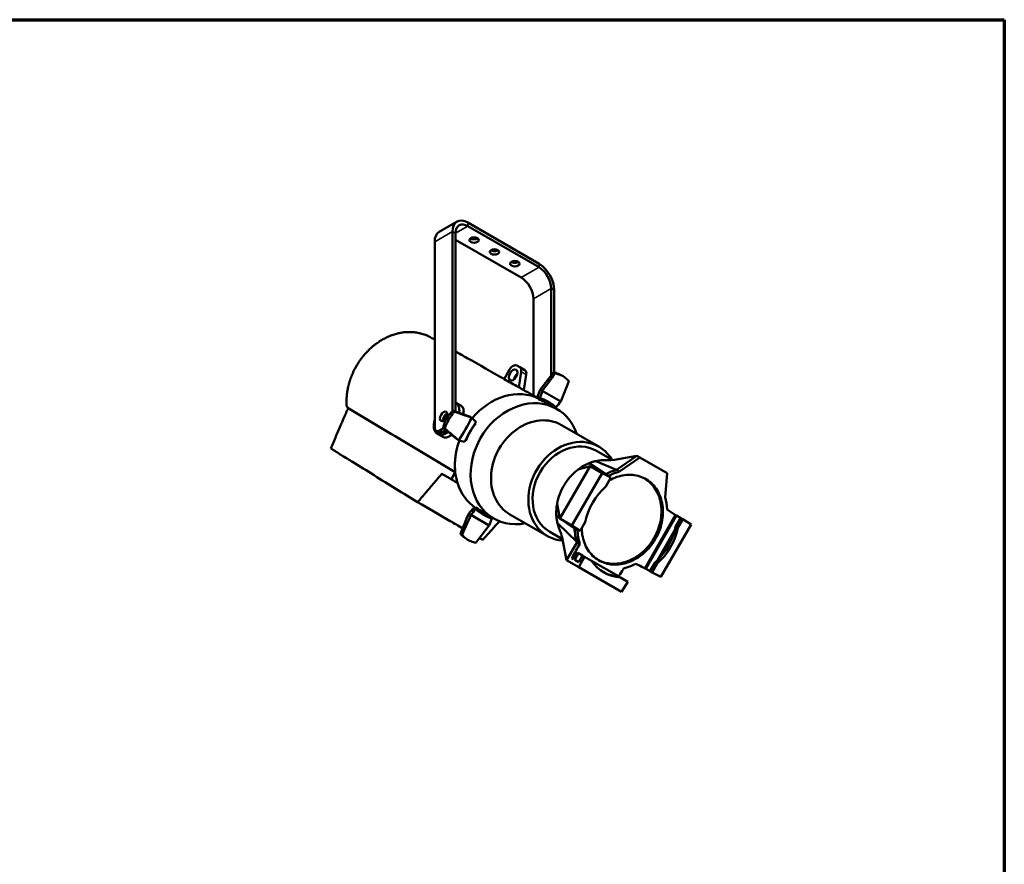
# Model space of a CAD drawing. Header units: millimetres. Extents: x 20 to 2980, y 20 to 2980.
# Tile 13 of 13: x 1615 to 2980, y 1810 to 2980. Entities that reach past the tile are written whole.
import ezdxf

# ---------------------------------------------------------------- set-up
doc = ezdxf.new("R2010")
doc.units = ezdxf.units.MM
for name, color, linetype, lineweight in [('Border (ISO)', 7, 'Continuous', 70), ('Visible (ISO)', 7, 'Continuous', 50), ('Visible Narrow (ISO)', 7, 'Continuous', 35)]:
    doc.layers.add(name, color=color, linetype=linetype, lineweight=lineweight)

# ---------------------------------------------------------------- blocks, each defined once
blk = doc.blocks.new('Borders Chauvet')
at = {"layer": 'Border (ISO)'}
for p, q in [((20, 2980), (2980, 2980)), ((2980, 2980), (2980, 20))]:
    blk.add_line(p, q, dxfattribs=at)

msp = doc.modelspace()

# ---------------------------------------------------------------- linework, layer by layer
at = {"layer": 'Visible (ISO)'}
for p, q in [((2196.6, 2686.1), (2221.4, 2700.4)), ((2335, 2641.9), (2236.4, 2698.9)), ((2236.4, 2694), (2335, 2637)), ((2215.2, 2686.6), (2215.2, 2438)), ((2219.4, 2437.2), (2219.4, 2684.2)), ((2219.4, 2675.2), (2310.3, 2622.7)), ((2190.4, 2672.3), (2190.4, 2415.1)), ((2352, 2607.6), (2352, 2487.3)), ((2327.2, 2593.3), (2327.2, 2459.3)), ((2356.2, 2491.2), (2356.2, 2605.2)), ((2304.2, 2501.1), (2308.4, 2498.6)), ((2308.4, 2498.6), (2315.4, 2494.6)), ((2294.2, 2495.3), (2286.6, 2482.2)), ((2310.3, 2492.4), (2306.9, 2470.7)), ((2317.4, 2488.3), (2314, 2466.8)), ((2364.5, 2488.1), (2367.5, 2486.6)), ((2339.6, 2465.7), (2336.7, 2467.4)), ((2339.6, 2465.7), (2365.1, 2451)), ((2068.9, 2443.8), (2069.8, 2443.3)), ((2069.8, 2443.3), (2070.2, 2443.1)), ((2226.6, 2445.4), (2219.4, 2449.5)), ((2334.4, 2454), (2335.8, 2456.3)), ((2334.8, 2453.8), (2334.4, 2454)), ((2334.8, 2453.8), (2336.2, 2456.1)), ((2345.3, 2449), (2359.7, 2440.7)), ((2352, 2444.4), (2352, 2444.4)), ((2355.1, 2443.1), (2355.1, 2443.1)), ((2356.1, 2445), (2355.2, 2443.3)), ((2356.2, 2442.7), (2356.2, 2444.6)), ((2238.8, 2430.3), (2241.7, 2428.5)), ((2356.2, 2442.6), (2356.2, 2442.6)), ((2246.7, 2421.1), (2247.5, 2420.6)), ((2352, 2423.9), (2352, 2423.9)), ((2356.2, 2422.8), (2356.2, 2422.8)), ((2366.1, 2418.5), (2418, 2388.6)), ((2196.7, 2408.1), (2192.5, 2410.6)), ((2201.6, 2402.1), (2194.4, 2406.2)), ((2197.5, 2411.1), (2203.1, 2414.3)), ((2206.5, 2411.4), (2201.7, 2408.6)), ((2223.7, 2397.3), (2220.8, 2399.2)), ((2233.5, 2396.4), (2232.7, 2396.9)), ((2436.5, 2370.1), (2414.6, 2382.7)), ((2442.5, 2356.3), (2470.8, 2376)), ((2470.8, 2376), (2444.6, 2371.2)), ((2474.8, 2373.7), (2470.8, 2376)), ((2364, 2288.8), (2405.9, 2361.4)), ((2405.9, 2361.4), (2389.3, 2357.1)), ((2427.8, 2350.5), (2404.5, 2365.7)), ((2405.9, 2361.4), (2426.2, 2351.3)), ((2422.6, 2351.7), (2405.9, 2361.4)), ((2442.5, 2356.3), (2413.7, 2368.6)), ((2446.5, 2354), (2474.8, 2373.7)), ((2474.8, 2373.7), (2512.8, 2351.7)), ((2200.9, 2350.5), (2200.3, 2350.9)), ((2219, 2353.1), (2213.5, 2343.3)), ((2218.6, 2358.5), (2218.6, 2358.5)), ((2422.6, 2351.7), (2380.7, 2279.2)), ((2417.6, 2355.1), (2415, 2356.5)), ((2424.6, 2351.6), (2417.6, 2355.1)), ((2419.3, 2354.1), (2426.1, 2350.7)), ((2424.8, 2350.9), (2419.3, 2354.1)), ((2422.6, 2351.7), (2434.7, 2345.7)), ((2426.1, 2350.7), (2424.6, 2351.6)), ((2431.9, 2347.4), (2424.8, 2350.9)), ((2426.1, 2350.7), (2425.9, 2350.3)), ((2431.9, 2348.2), (2427.8, 2350.5)), ((2446.5, 2354), (2442.5, 2356.3)), ((2512.8, 2351.7), (2509.9, 2318.3)), ((2427.5, 2333.3), (2434.7, 2345.7)), ((2434.7, 2345.7), (2431.9, 2347.4)), ((2243.8, 2325.7), (2243.8, 2325.7)), ((2243.8, 2325.7), (2243.8, 2325.7)), ((2243.8, 2325.7), (2243.8, 2325.7)), ((2243.8, 2325.7), (2243.8, 2325.7)), ((2364, 2288.8), (2360, 2309.1)), ((2237.5, 2295.8), (2240.6, 2294)), ((2266, 2279.3), (2240.6, 2294)), ((2246.7, 2302.1), (2248.1, 2304.4)), ((2247.1, 2301.8), (2248.5, 2304.2)), ((2248.1, 2304.4), (2248.5, 2304.2)), ((2257.8, 2297.5), (2272, 2289.3)), ((2285.1, 2301.9), (2285.1, 2301.9)), ((2285.1, 2301.9), (2285.1, 2301.9)), ((2285.1, 2301.9), (2285.1, 2301.9)), ((2285.1, 2301.9), (2285.1, 2301.9)), ((2294.6, 2294.7), (2346.5, 2264.8)), ((2363.8, 2289.9), (2359, 2293.3)), ((2481.6, 2219.9), (2524.3, 2294)), ((2525.8, 2293.1), (2483.1, 2219.1)), ((2512.5, 2301.6), (2524.2, 2293.8)), ((2524.3, 2294), (2525.8, 2293.1)), ((2525.8, 2293.1), (2531.4, 2289.5)), ((2267.7, 2291.8), (2266.7, 2290.1)), ((2387.7, 2256.3), (2360.6, 2282.6)), ((2384.4, 2275.3), (2364, 2288.8)), ((2380.7, 2279.2), (2364, 2288.8)), ((2388.4, 2272.9), (2372.8, 2283.3)), ((2372.8, 2283.3), (2375.3, 2281.9)), ((2375.3, 2281.9), (2381.9, 2277.5)), ((2383.4, 2276.6), (2377, 2280.9)), ((2377, 2280.9), (2382.5, 2277.7)), ((2392, 2271.7), (2399.1, 2284.1)), ((2503.8, 2208.1), (2545.7, 2280.7)), ((2531.6, 2289.8), (2524.4, 2277.4)), ((2534.4, 2288.2), (2527.2, 2275.7)), ((2531.6, 2289.8), (2534.4, 2288.2)), ((2545.7, 2280.7), (2534.4, 2288.2)), ((2367.4, 2260.5), (2349.9, 2270.6)), ((2380.7, 2279.2), (2392, 2271.7)), ((2381.9, 2277.5), (2383.4, 2276.6)), ((2382.5, 2277.7), (2389.1, 2273.3)), ((2383.6, 2277), (2383.4, 2276.6)), ((2388.4, 2272.9), (2384.4, 2275.3)), ((2389.1, 2273.3), (2392, 2271.7)), ((2523.4, 2273.1), (2499.2, 2231.2)), ((2527.2, 2275.7), (2524.4, 2277.4)), ((2233.6, 2261.3), (2236.4, 2259.5)), ((2252.6, 2261.9), (2257, 2259.4)), ((2373.3, 2231.4), (2366.9, 2262.8)), ((2373.3, 2231.4), (2387.3, 2255.5)), ((2391.8, 2254), (2387.7, 2256.3)), ((2388.2, 2241.8), (2382.9, 2232.8)), ((2384.6, 2231.8), (2389.7, 2240.9)), ((2389.7, 2240.9), (2388.2, 2241.8)), ((2389.7, 2240.9), (2395.5, 2237.6)), ((2390.1, 2221.7), (2373.3, 2231.4)), ((2382.9, 2232.8), (2380.4, 2234.2)), ((2390.1, 2228.6), (2384.6, 2231.8)), ((2395.5, 2237.6), (2390.1, 2228.6)), ((2398.3, 2236), (2390.1, 2221.7)), ((2398.3, 2236), (2395.5, 2237.6)), ((2407.9, 2230.5), (2398.3, 2236)), ((2407.9, 2230.5), (2445.2, 2208.9)), ((2496, 2228.2), (2488.8, 2215.8)), ((2498.8, 2226.6), (2491.7, 2214.1)), ((2496, 2228.2), (2498.8, 2226.6)), ((2390.1, 2221.7), (2449.3, 2187.5)), ((2483.1, 2219.1), (2481.6, 2219.9)), ((2489, 2216.1), (2483.1, 2219.1)), ((2491.7, 2214.1), (2488.8, 2215.8)), ((2503.8, 2208.1), (2491.7, 2214.1)), ((2448, 2207.3), (2445.2, 2208.9)), ((2458.2, 2201.4), (2448, 2207.3)), ((2458.2, 2201.4), (2449.3, 2187.5))]:
    msp.add_line(p, q, dxfattribs=at)
for centre, major_axis, ratio, start_param, end_param in [((2236.4, 2674.4), (-15, 26), 0.57735, 5.497787, 7.068583), ((2236.4, 2674.4), (-12, 20.8), 0.57735, 5.497787, 7.068583), ((2211.6, 2660.1), (-15, 26), 0.57735, 0, 0.785398), ((2245, 2679.6), (-6.5, 0), 0.57735, 0.711161, 2.430431), ((2273.3, 2663.2), (-6.5, 0), 0.57735, 0.711161, 2.430431), ((2301.6, 2646.9), (-6.5, 0), 0.57735, 0.711161, 2.430431), ((2335, 2617.4), (-15, 26), 0.57735, 3.926991, 5.497787), ((2335, 2617.4), (12, -20.8), 0.57735, 0.785398, 2.356194), ((2310.3, 2603.1), (12, -20.8), 0.57735, 0.785398, 2.356194), ((2299.2, 2492.4), (5, 8.66), 0.57735, 0, 1.570796), ((2303.4, 2490), (5, 8.66), 0.57735, 5.302329, 6.283185), ((2306.3, 2483.7), (-4.25, -7.36), 0.57735, 4.124098, 5.30068), ((2310.4, 2485.9), (5, 8.66), 0.57735, 5.302329, 6.283185), ((2342.3, 2325.4), (-675.8, -893.2), 0.080844, 4.587004, 4.614168), ((2163.8, 2382.9), (-681.4, -900.5), 0.080844, 1.723775, 1.750906), ((2239.3, 2384.9), (-435.6, -1031.9), 0.080844, 1.669018, 1.696263), ((2316, 2364.9), (43.8, 75.8), 0.816497, 5.668826, 10.039138), ((2294.2, 2377.5), (43.8, 75.8), 0.816497, 0.048417, 1.367214), ((2429.1, 2459.1), (290.9, 778.1), 0.107817, 1.600363, 1.612514), ((2285.1, 2575.8), (292.8, 782.9), 0.107817, 4.599427, 4.611671), ((2324.7, 2181.3), (304.3, 813.7), 0.107817, 1.252133, 1.252134), ((2487.8, 2811.9), (-711.8, -940.7), 0.080844, 1.255763, 1.255764), ((2206.9, 2427.9), (12.5, 21.7), 0.57735, 5.369504, 6.287161), ((2301.5, 2373.3), (43.7, 75.8), 0.816497, 6.283185, 6.443876), ((2296.7, 2364.9), (50, 86.6), 0.816497, 6.142713, 6.247051), ((2301.5, 2373.3), (43.8, 75.8), 0.816497, 6.16624, 6.166357), ((2311.6, 2526.9), (528.4, 641), 0.107817, 4.670551, 4.682822), ((2123.3, 2297.6), (552.5, 670.3), 0.107817, 5.031051, 5.031052), ((2207, 2428), (3.62, 6.28), 0.57735, 0.625117, 2.516476), ((2206.9, 2427.9), (3.62, 6.28), 0.57735, 0.607724, 1.472054), ((2443.2, 2336.6), (881.6, -316.2), 0.021092, 1.81243, 1.839479), ((2256.7, 2444), (874.3, -313.6), 0.021092, 4.675578, 4.702823), ((2025.3, 2485.6), (920.8, -330.3), 0.021092, 1.344418, 1.34442), ((2330.4, 2356.6), (35.8, 61.9), 0.816497, 0, 3.141593), ((2206.9, 2427.9), (-12.5, -21.7), 0.57735, 5.137257, 7.201158), ((2152, 2459.6), (-81.2, -140.7), 0.57735, 1.459472, 1.681462), ((2301.5, 2373.3), (-43.8, -75.8), 0.816497, 4.551698, 4.87308), ((2139, 2500.2), (-502.2, 477.9), 0.027765, 4.520563, 4.532834), ((2316.2, 2330.2), (-525.1, 499.8), 0.027765, 4.881063, 4.881064), ((2197.5, 2419.2), (-5, -8.66), 0.57735, 5.497787, 7.068583), ((2201.7, 2416.8), (-5, -8.66), 0.57735, 0, 0.785398), ((2375.7, 2285.6), (705.6, -599.2), 0.015179, 4.476738, 4.503901), ((2244.9, 2360.8), (711.4, -604.1), 0.015179, 1.613508, 1.640639), ((2294.2, 2377.5), (43.8, 75.8), 0.816497, 1.77555, 1.965866), ((2089.2, 2462.6), (-671.6, 199.4), 0.035446, 1.782966, 1.79521), ((1908.4, 2647.4), (743.1, -631), 0.015179, 1.145497, 1.145498), ((2382.2, 2326.7), (-32.4, -56.1), 0.816497, 3.141593, 6.283185), ((2382.2, 2326.7), (-35.8, -61.9), 0.816497, 2.703556, 6.66358), ((2294.2, 2377.5), (43.8, 75.8), 0.816497, 1.968867, 2.113763), ((2294.2, 2377.5), (43.7, 75.8), 0.816497, 2.117099, 2.186852), ((2294.2, 2377.5), (43.8, 75.8), 0.816497, 2.187174, 2.239291), ((2294.2, 2377.5), (43.8, 75.8), 0.816497, 2.239431, 2.30617), ((2294.2, 2377.5), (43.8, 75.8), 0.816497, 2.30617, 2.498348), ((2446.4, 2289.6), (35.9, 62.1), 0.816497, 0.679479, 0.919587), ((2450.5, 2287.3), (35.9, 62.1), 0.816497, 0.679479, 0.919587), ((2294.2, 2377.5), (-43.8, -75.8), 0.816497, 5.639941, 6.234769), ((2463.2, 2279.9), (38, 65.8), 0.816497, 1.188021, 1.953572), ((2450.5, 2287.3), (-35.9, -62.1), 0.816497, 2.222006, 2.480882), ((2383.5, 2395.8), (442.1, 1038.7), 0.085045, 1.703328, 1.730377), ((2205.5, 2453), (438.5, 1030.2), 0.085045, 4.566475, 4.593721), ((2276.9, 2194.4), (-528.8, -646.6), 0.113532, 4.636125, 4.64825), ((2172.6, 1901.5), (461.8, 1085), 0.085045, 1.235316, 1.235317), ((2133, 2311.1), (-525.6, -642.6), 0.113532, 1.636943, 1.649214), ((2320.3, 2541), (-549.6, -672), 0.113532, 1.288712, 1.288714), ((2301.5, 2373.3), (-43.7, -75.8), 0.816497, 6.122495, 6.283185), ((2306.3, 2381.6), (-50, -86.6), 0.816497, 0.036134, 0.140473), ((2279.6, 2455.8), (678.5, 902.2), 0.085045, 4.552726, 4.579857), ((2158.6, 2262.7), (-295.6, -781.3), 0.113532, 1.634935, 1.647179), ((1957, 2026), (708.7, 942.4), 0.085045, 5.047868, 5.047869), ((2446.4, 2289.6), (35.9, 62.1), 0.816497, 2.222008, 2.517642), ((2450.5, 2287.3), (35.9, 62.1), 0.816495, 2.222005, 2.517639), ((2461.2, 2281.1), (-38, -65.8), 0.8029, 1.188021, 1.953572), ((2463.2, 2279.9), (-38, -65.8), 0.816497, 1.188021, 1.953572), ((2463.2, 2279.9), (-38, -65.8), 0.816497, 5.90041, 6.665961), ((2450.5, 2287.3), (-35.9, -62.1), 0.816495, 0.651212, 0.919589), ((2461.3, 2281), (-41, -64.1), 0.815938, 0.063824, 0.419715)]:
    msp.add_ellipse(centre, major_axis=major_axis, ratio=ratio, start_param=start_param, end_param=end_param, dxfattribs=at)
for centre, major_axis in [((2245, 2674.7), (6.5, 0)), ((2273.3, 2658.3), (6.5, 0)), ((2301.6, 2642), (6.5, 0)), ((2299.2, 2487.8), (4.25, 7.36)), ((2202.8, 2430.4), (3.62, 6.28))]:
    msp.add_ellipse(centre, major_axis=major_axis, ratio=0.57735, dxfattribs=at)
for points, knots in [([(2185.1, 2539.7), (2184.9, 2539.8), (2184.6, 2540), (2184.4, 2540.1), (2183.7, 2540.5), (2183, 2540.8), (2182.4, 2541.2), (2182.3, 2541.2), (2182.1, 2541.3), (2182, 2541.3), (2181.3, 2541.7), (2180.6, 2542), (2180, 2542.3), (2179.3, 2542.6), (2178.6, 2542.9), (2177.9, 2543.2), (2177.8, 2543.2), (2177.6, 2543.2), (2177.5, 2543.3), (2176.4, 2543.7), (2175.3, 2544.1), (2174.2, 2544.5), (2173.1, 2544.8), (2172, 2545.1), (2170.9, 2545.4), (2170.2, 2545.6), (2169.5, 2545.8), (2168.8, 2545.9), (2168.8, 2545.9), (2168.8, 2545.9), (2168.8, 2545.9), (2167.6, 2546.2), (2166.4, 2546.4), (2165.2, 2546.6), (2163.4, 2546.9), (2161.5, 2547.1), (2159.7, 2547.2), (2159.6, 2547.2), (2159.5, 2547.2), (2159.4, 2547.2), (2159.3, 2547.2), (2159.3, 2547.2), (2159.3, 2547.2), (2158.8, 2547.2), (2158.3, 2547.3), (2157.9, 2547.3), (2156.7, 2547.3), (2155.6, 2547.3), (2154.4, 2547.3), (2153.3, 2547.3), (2152.1, 2547.2), (2151, 2547.2), (2150.3, 2547.1), (2149.7, 2547.1), (2149, 2547), (2149, 2547), (2149, 2547), (2149, 2547), (2148.6, 2546.9), (2148.2, 2546.9), (2147.8, 2546.9), (2146.4, 2546.7), (2144.9, 2546.5), (2143.4, 2546.2), (2142.8, 2546.1), (2142.1, 2546), (2141.5, 2545.8), (2141.1, 2545.8), (2140.8, 2545.7), (2140.4, 2545.6), (2140.3, 2545.6), (2140.3, 2545.6), (2140.3, 2545.6), (2139.4, 2545.4), (2138.5, 2545.2), (2137.6, 2544.9), (2137.6, 2544.9), (2137.6, 2544.9), (2137.5, 2544.9), (2136.5, 2544.6), (2135.4, 2544.3), (2134.4, 2544), (2133.3, 2543.7), (2132.3, 2543.3), (2131.3, 2543), (2131.1, 2542.9), (2130.9, 2542.8), (2130.8, 2542.8), (2130.1, 2542.5), (2129.4, 2542.3), (2128.8, 2542), (2128.5, 2541.9), (2128.3, 2541.8), (2128, 2541.7), (2127.8, 2541.6), (2127.5, 2541.5), (2127.2, 2541.4), (2126.9, 2541.2), (2126.6, 2541.1), (2126.3, 2541), (2126.1, 2540.9), (2125.8, 2540.7), (2125.5, 2540.6), (2125.2, 2540.5), (2125, 2540.4), (2124.8, 2540.3), (2124.7, 2540.3), (2124.7, 2540.2), (2124.6, 2540.2), (2124.3, 2540.1), (2124, 2539.9), (2123.7, 2539.8), (2123.4, 2539.6), (2123.1, 2539.5), (2122.9, 2539.4), (2122.3, 2539.1), (2121.8, 2538.8), (2121.2, 2538.5), (2121.2, 2538.5), (2121.1, 2538.5), (2121.1, 2538.5), (2120.8, 2538.3), (2120.5, 2538.2), (2120.2, 2538), (2119.8, 2537.8), (2119.4, 2537.6), (2119, 2537.4), (2118.9, 2537.3), (2118.9, 2537.3), (2118.8, 2537.3), (2118.4, 2537), (2117.9, 2536.7), (2117.5, 2536.5), (2117.4, 2536.5), (2117.4, 2536.4), (2117.3, 2536.4), (2117.1, 2536.3), (2117, 2536.2), (2116.8, 2536.1), (2116.1, 2535.7), (2115.5, 2535.3), (2114.8, 2534.9), (2114.3, 2534.6), (2113.9, 2534.3), (2113.4, 2534), (2113.4, 2534), (2113.4, 2533.9), (2113.4, 2533.9), (2112.4, 2533.3), (2111.5, 2532.7), (2110.7, 2532.1), (2110.6, 2532.1), (2110.6, 2532), (2110.5, 2532), (2110.4, 2531.9), (2110.2, 2531.8), (2110.1, 2531.7), (2109.8, 2531.5), (2109.5, 2531.3), (2109.2, 2531.1), (2109.2, 2531), (2109.1, 2531), (2109.1, 2531), (2108.8, 2530.8), (2108.6, 2530.6), (2108.3, 2530.4), (2107.9, 2530), (2107.4, 2529.7), (2106.9, 2529.3), (2106.8, 2529.2), (2106.7, 2529.1), (2106.6, 2529.1), (2105.4, 2528.1), (2104.2, 2527.1), (2103, 2526), (2102.9, 2526), (2102.8, 2525.9), (2102.8, 2525.8), (2102.1, 2525.2), (2101.4, 2524.6), (2100.7, 2524), (2100.2, 2523.5), (2099.7, 2523.1), (2099.2, 2522.6), (2098.3, 2521.6), (2097.3, 2520.6), (2096.3, 2519.6), (2095.1, 2518.3), (2093.8, 2516.9), (2092.7, 2515.5), (2091.9, 2514.6), (2091.1, 2513.7), (2090.4, 2512.8), (2090.3, 2512.7), (2090.2, 2512.5), (2090.1, 2512.4), (2090, 2512.2), (2089.8, 2512), (2089.6, 2511.8), (2089.3, 2511.3), (2088.9, 2510.9), (2088.6, 2510.4), (2088.2, 2510), (2087.9, 2509.5), (2087.6, 2509.1), (2087.3, 2508.6), (2086.9, 2508.2), (2086.6, 2507.7), (2086.3, 2507.3), (2086, 2506.8), (2085.7, 2506.4), (2085.4, 2505.9), (2085.1, 2505.5), (2084.9, 2505.1), (2084.8, 2505), (2084.8, 2505), (2084.7, 2504.9), (2084.4, 2504.4), (2084.1, 2503.9), (2083.8, 2503.4), (2083.4, 2502.8), (2083.1, 2502.3), (2082.8, 2501.7), (2082.7, 2501.6), (2082.6, 2501.5), (2082.5, 2501.3), (2082.2, 2500.8), (2081.9, 2500.2), (2081.5, 2499.6), (2081.2, 2499.1), (2080.9, 2498.5), (2080.6, 2497.9), (2080.5, 2497.8), (2080.5, 2497.8), (2080.4, 2497.7), (2080.4, 2497.6), (2080.3, 2497.5), (2080.3, 2497.4), (2080, 2496.8), (2079.7, 2496.2), (2079.4, 2495.7), (2079.1, 2495.1), (2078.8, 2494.5), (2078.5, 2493.9), (2078.2, 2493.3), (2077.9, 2492.7), (2077.6, 2492.1), (2077.4, 2491.6), (2077.1, 2491), (2076.9, 2490.4), (2076.9, 2490.4), (2076.8, 2490.4), (2076.8, 2490.3), (2076.7, 2490.2), (2076.7, 2490), (2076.6, 2489.8), (2076.5, 2489.7), (2076.4, 2489.5), (2076.4, 2489.3), (2076.2, 2488.8), (2075.9, 2488.3), (2075.7, 2487.8), (2075.5, 2487.3), (2075.3, 2486.8), (2075.1, 2486.3), (2075, 2485.9), (2074.8, 2485.5), (2074.7, 2485.1), (2074.6, 2484.9), (2074.5, 2484.6), (2074.4, 2484.4), (2074.2, 2483.9), (2074.1, 2483.5), (2073.9, 2483.1), (2073.8, 2482.7), (2073.6, 2482.3), (2073.5, 2481.8), (2073.4, 2481.8), (2073.4, 2481.7), (2073.4, 2481.6), (2073.3, 2481.3), (2073.2, 2481.1), (2073.1, 2480.9), (2073.1, 2480.7), (2073.1, 2480.6), (2073, 2480.5), (2072.8, 2479.9), (2072.7, 2479.4), (2072.5, 2478.8), (2072.4, 2478.7), (2072.4, 2478.6), (2072.4, 2478.5), (2072.3, 2478.1), (2072.2, 2477.8), (2072.1, 2477.5), (2072, 2477.2), (2071.9, 2477), (2071.9, 2476.7), (2071.8, 2476.6), (2071.8, 2476.5), (2071.8, 2476.5), (2071.7, 2476.3), (2071.7, 2476.1), (2071.6, 2475.9), (2071.5, 2475.6), (2071.4, 2475.2), (2071.4, 2474.9), (2071.3, 2474.6), (2071.2, 2474.4), (2071.2, 2474.2), (2071.1, 2473.8), (2071, 2473.5), (2070.9, 2473.1), (2070.9, 2473), (2070.9, 2472.9), (2070.8, 2472.8), (2070.8, 2472.5), (2070.7, 2472.2), (2070.6, 2472), (2070.5, 2471.3), (2070.3, 2470.6), (2070.2, 2469.9), (2070.2, 2469.8), (2070.1, 2469.7), (2070.1, 2469.6), (2070, 2469.1), (2069.9, 2468.5), (2069.8, 2467.9), (2069.7, 2467.7), (2069.7, 2467.5), (2069.7, 2467.3), (2069.6, 2466.8), (2069.5, 2466.3), (2069.4, 2465.8), (2069.4, 2465.6), (2069.4, 2465.5), (2069.3, 2465.3), (2069.2, 2464.7), (2069.2, 2464.2), (2069.1, 2463.6), (2069, 2463.4), (2069, 2463.1), (2069, 2462.8), (2069, 2462.8), (2068.9, 2462.7), (2068.9, 2462.6), (2068.9, 2462), (2068.8, 2461.5), (2068.7, 2460.9), (2068.7, 2460.8), (2068.7, 2460.8), (2068.7, 2460.7), (2068.7, 2460.7), (2068.7, 2460.7), (2068.7, 2460.6), (2068.7, 2460.2), (2068.6, 2459.8), (2068.6, 2459.4), (2068.6, 2459.2), (2068.5, 2459), (2068.5, 2458.8), (2068.5, 2458.5), (2068.5, 2458.2), (2068.4, 2457.9), (2068.4, 2457.6), (2068.4, 2457.4), (2068.4, 2457.2), (2068.4, 2456.9), (2068.4, 2456.7), (2068.3, 2456.4), (2068.3, 2456.4), (2068.3, 2456.4), (2068.3, 2456.4), (2068.3, 2456.2), (2068.3, 2456.1), (2068.3, 2455.9), (2068.3, 2455.8), (2068.3, 2455.7), (2068.3, 2455.5), (2068.3, 2455.3), (2068.3, 2455.1), (2068.3, 2454.9), (2068.2, 2454.7), (2068.2, 2454.5), (2068.2, 2454.3), (2068.2, 2454.2), (2068.2, 2454.2), (2068.2, 2454.2), (2068.2, 2454.1), (2068.2, 2454), (2068.2, 2453.9), (2068.2, 2453.9), (2068.2, 2453.9), (2068.2, 2453.9), (2068.2, 2453.8), (2068.2, 2453.8), (2068.2, 2453.7), (2068.2, 2453.7), (2068.2, 2453.7), (2068.2, 2453.7), (2068.2, 2453.6), (2068.2, 2453.5), (2068.2, 2453.5), (2068.2, 2453.5), (2068.2, 2453.4), (2068.2, 2453.4), (2068.2, 2453.4), (2068.2, 2453.3), (2068.2, 2453.3), (2068.2, 2453.2), (2068.2, 2453), (2068.2, 2452.9), (2068.2, 2452.9), (2068.2, 2452.8), (2068.2, 2452.7), (2068.2, 2452.7), (2068.2, 2452.6), (2068.2, 2452.6), (2068.2, 2452.5), (2068.2, 2452.4), (2068.2, 2452.3), (2068.2, 2452.2), (2068.2, 2452), (2068.2, 2451.9), (2068.2, 2451.8), (2068.2, 2451.7), (2068.2, 2451.5), (2068.2, 2451.5), (2068.1, 2451.4), (2068.1, 2451.3), (2068.1, 2451.3), (2068.1, 2451.2), (2068.1, 2451.1), (2068.1, 2451), (2068.1, 2450.9), (2068.1, 2450.9), (2068.1, 2450.8), (2068.1, 2450.7), (2068.1, 2450.7), (2068.1, 2450.5), (2068.1, 2450.4), (2068.1, 2450.3), (2068.1, 2450.1), (2068.1, 2450), (2068.1, 2449.8), (2068.2, 2449.7), (2068.2, 2449.5), (2068.2, 2449.4), (2068.2, 2449.3), (2068.2, 2449.3), (2068.2, 2449.3), (2068.2, 2449.2), (2068.2, 2449.1), (2068.2, 2449), (2068.2, 2448.9), (2068.2, 2448.9), (2068.2, 2448.8), (2068.2, 2448.7), (2068.2, 2448.6), (2068.2, 2448.5), (2068.2, 2448.4), (2068.2, 2448.3), (2068.2, 2448.2), (2068.2, 2448.1), (2068.2, 2448), (2068.2, 2447.9), (2068.2, 2447.8), (2068.2, 2447.7), (2068.2, 2447.6), (2068.2, 2447.5), (2068.2, 2447.5), (2068.2, 2447.5), (2068.2, 2447.4), (2068.2, 2447.4), (2068.2, 2447.3), (2068.2, 2447.2), (2068.2, 2447.1), (2068.2, 2446.9), (2068.2, 2446.9), (2068.2, 2446.9), (2068.2, 2446.8), (2068.2, 2446.8), (2068.2, 2446.7), (2068.2, 2446.7), (2068.3, 2446.6), (2068.3, 2446.6), (2068.3, 2446.5), (2068.3, 2446.4), (2068.3, 2446.3), (2068.3, 2446.3), (2068.3, 2446.2), (2068.3, 2446.2), (2068.3, 2446.2), (2068.3, 2446.1), (2068.3, 2446.1), (2068.3, 2446.1), (2068.3, 2446.1), (2068.3, 2446), (2068.3, 2445.9), (2068.3, 2445.8), (2068.3, 2445.7), (2068.3, 2445.6), (2068.3, 2445.5), (2068.3, 2445.4), (2068.3, 2445.3), (2068.3, 2445.2), (2068.4, 2445.1), (2068.4, 2445), (2068.4, 2444.9), (2068.4, 2444.9), (2068.4, 2444.8), (2068.4, 2444.8), (2068.4, 2444.7), (2068.4, 2444.7), (2068.4, 2444.6), (2068.4, 2444.5), (2068.4, 2444.4), (2068.4, 2444.4), (2068.4, 2444.3), (2068.4, 2444.2), (2068.4, 2444.2), (2068.4, 2444.2), (2068.4, 2444.2)], [-11.522237, -11.522237, -11.522237, -11.522237, -11.461829, -11.461829, -11.461829, -11.300773, -11.300773, -11.300773, -11.270911, -11.270911, -11.270911, -11.109082, -11.109082, -11.109082, -10.94699, -10.94699, -10.94699, -10.919015, -10.919015, -10.919015, -10.668339, -10.668339, -10.668339, -10.418929, -10.418929, -10.418929, -10.271823, -10.271823, -10.271823, -10.268496, -10.268496, -10.268496, -10.01067, -10.01067, -10.01067, -9.623418, -9.623418, -9.623418, -9.601647, -9.601647, -9.601647, -9.596649, -9.596649, -9.596649, -9.496385, -9.496385, -9.496385, -9.260952, -9.260952, -9.260952, -9.025831, -9.025831, -9.025831, -8.892441, -8.892441, -8.892441, -8.886302, -8.886302, -8.886302, -8.810314, -8.810314, -8.810314, -8.50938, -8.50938, -8.50938, -8.382374, -8.382374, -8.382374, -8.30367, -8.30367, -8.30367, -8.296162, -8.296162, -8.296162, -8.119397, -8.119397, -8.119397, -8.111726, -8.111726, -8.111726, -7.895072, -7.895072, -7.895072, -7.687122, -7.687122, -7.687122, -7.649538, -7.649538, -7.649538, -7.512675, -7.512675, -7.512675, -7.46162, -7.46162, -7.46162, -7.404129, -7.404129, -7.404129, -7.344868, -7.344868, -7.344868, -7.285378, -7.285378, -7.285378, -7.235104, -7.235104, -7.235104, -7.225099, -7.225099, -7.225099, -7.159188, -7.159188, -7.159188, -7.101993, -7.101993, -7.101993, -6.985287, -6.985287, -6.985287, -6.9751, -6.9751, -6.9751, -6.914209, -6.914209, -6.914209, -6.828085, -6.828085, -6.828085, -6.815245, -6.815245, -6.815245, -6.71824, -6.71824, -6.71824, -6.708061, -6.708061, -6.708061, -6.669308, -6.669308, -6.669308, -6.524379, -6.524379, -6.524379, -6.424318, -6.424318, -6.424318, -6.41907, -6.41907, -6.41907, -6.218794, -6.218794, -6.218794, -6.206654, -6.206654, -6.206654, -6.178829, -6.178829, -6.178829, -6.110302, -6.110302, -6.110302, -6.100506, -6.100506, -6.100506, -6.04424, -6.04424, -6.04424, -5.933439, -5.933439, -5.933439, -5.912277, -5.912277, -5.912277, -5.625864, -5.625864, -5.625864, -5.607615, -5.607615, -5.607615, -5.443186, -5.443186, -5.443186, -5.320125, -5.320125, -5.320125, -5.072045, -5.072045, -5.072045, -4.745807, -4.745807, -4.745807, -4.535303, -4.535303, -4.535303, -4.509822, -4.509822, -4.509822, -4.459176, -4.459176, -4.459176, -4.359772, -4.359772, -4.359772, -4.26156, -4.26156, -4.26156, -4.164106, -4.164106, -4.164106, -4.067902, -4.067902, -4.067902, -3.979973, -3.979973, -3.979973, -3.966095, -3.966095, -3.966095, -3.857791, -3.857791, -3.857791, -3.745946, -3.745946, -3.745946, -3.717834, -3.717834, -3.717834, -3.602932, -3.602932, -3.602932, -3.48803, -3.48803, -3.48803, -3.470511, -3.470511, -3.470511, -3.453915, -3.453915, -3.453915, -3.337468, -3.337468, -3.337468, -3.221021, -3.221021, -3.221021, -3.105494, -3.105494, -3.105494, -2.997262, -2.997262, -2.997262, -2.989967, -2.989967, -2.989967, -2.957688, -2.957688, -2.957688, -2.925483, -2.925483, -2.925483, -2.825735, -2.825735, -2.825735, -2.729354, -2.729354, -2.729354, -2.658547, -2.658547, -2.658547, -2.609124, -2.609124, -2.609124, -2.528809, -2.528809, -2.528809, -2.451284, -2.451284, -2.451284, -2.434602, -2.434602, -2.434602, -2.388833, -2.388833, -2.388833, -2.367849, -2.367849, -2.367849, -2.260999, -2.260999, -2.260999, -2.239983, -2.239983, -2.239983, -2.177315, -2.177315, -2.177315, -2.131511, -2.131511, -2.131511, -2.11546, -2.11546, -2.11546, -2.080882, -2.080882, -2.080882, -2.016075, -2.016075, -2.016075, -1.977138, -1.977138, -1.977138, -1.907326, -1.907326, -1.907326, -1.890604, -1.890604, -1.890604, -1.837425, -1.837425, -1.837425, -1.708018, -1.708018, -1.708018, -1.695581, -1.695581, -1.695581, -1.587493, -1.587493, -1.587493, -1.553479, -1.553479, -1.553479, -1.461918, -1.461918, -1.461918, -1.426115, -1.426115, -1.426115, -1.325257, -1.325257, -1.325257, -1.278357, -1.278357, -1.278357, -1.26301, -1.26301, -1.26301, -1.160839, -1.160839, -1.160839, -1.148423, -1.148423, -1.148423, -1.144298, -1.144298, -1.144298, -1.068984, -1.068984, -1.068984, -1.032038, -1.032038, -1.032038, -0.9743, -0.9743, -0.9743, -0.932564, -0.932564, -0.932564, -0.883909, -0.883909, -0.883909, -0.880976, -0.880976, -0.880976, -0.85383, -0.85383, -0.85383, -0.831133, -0.831133, -0.831133, -0.793425, -0.793425, -0.793425, -0.752933, -0.752933, -0.752933, -0.748087, -0.748087, -0.748087, -0.732314, -0.732314, -0.732314, -0.728933, -0.728933, -0.728933, -0.717916, -0.717916, -0.717916, -0.715345, -0.715345, -0.715345, -0.703991, -0.703991, -0.703991, -0.701106, -0.701106, -0.701106, -0.691393, -0.691393, -0.691393, -0.671548, -0.671548, -0.671548, -0.656353, -0.656353, -0.656353, -0.653066, -0.653066, -0.653066, -0.631631, -0.631631, -0.631631, -0.60974, -0.60974, -0.60974, -0.587117, -0.587117, -0.587117, -0.576497, -0.576497, -0.576497, -0.559198, -0.559198, -0.559198, -0.547876, -0.547876, -0.547876, -0.536465, -0.536465, -0.536465, -0.510641, -0.510641, -0.510641, -0.484151, -0.484151, -0.484151, -0.456813, -0.456813, -0.456813, -0.453103, -0.453103, -0.453103, -0.434975, -0.434975, -0.434975, -0.421695, -0.421695, -0.421695, -0.40461, -0.40461, -0.40461, -0.3855, -0.3855, -0.3855, -0.361008, -0.361008, -0.361008, -0.33699, -0.33699, -0.33699, -0.330242, -0.330242, -0.330242, -0.315853, -0.315853, -0.315853, -0.287844, -0.287844, -0.287844, -0.277547, -0.277547, -0.277547, -0.264032, -0.264032, -0.264032, -0.252073, -0.252073, -0.252073, -0.230569, -0.230569, -0.230569, -0.220943, -0.220943, -0.220943, -0.219614, -0.219614, -0.219614, -0.195375, -0.195375, -0.195375, -0.168652, -0.168652, -0.168652, -0.136036, -0.136036, -0.136036, -0.094945, -0.094945, -0.094945, -0.076546, -0.076546, -0.076546, -0.058304, -0.058304, -0.058304, -0.029344, -0.029344, -0.029344, -0.003216, -0.003216, -0.003216, -0.000418, -0.000418, -0.000418, -0.000418]), ([(2219.4, 2520.3), (2224.7, 2517.3), (2230, 2514.3), (2252.5, 2501.6), (2269.6, 2491.9), (2286.7, 2482.3)], [6.824929, 6.824929, 6.824929, 6.824929, 10, 10, 20.215623, 20.215623, 20.215623, 20.215623]), ([(2355.1, 2491.4), (2356.3, 2491.2), (2357.4, 2490.9), (2360.6, 2490), (2362.6, 2489.1), (2364.5, 2488.1)], [-8.533009, -8.533009, -8.533009, -8.533009, -8.116203, -8.116203, -7.331305, -7.331305, -7.331305, -7.331305]), ([(2376.6, 2479.1), (2375.9, 2480), (2375.1, 2480.8), (2372.4, 2483.4), (2370.4, 2484.9), (2366.2, 2487.3), (2363.8, 2488.4), (2360, 2489.5), (2358.8, 2489.8), (2357.5, 2490.1)], [5.899158, 5.899158, 5.899158, 5.899158, 6.314405, 6.314405, 7.218001, 7.218001, 8.121597, 8.121597, 8.545551, 8.545551, 8.545551, 8.545551]), ([(2306.9, 2470.7), (2303.5, 2472.6), (2300.2, 2474.5), (2293.4, 2478.3), (2290, 2480.3), (2286.6, 2482.2)], [-4.036782, -4.036782, -4.036782, -4.036782, -2.018402, -2.018402, -0.000013, -0.000013, -0.000013, -0.000013]), ([(2310, 2469.1), (2309.6, 2469.3), (2309.1, 2469.6), (2308.1, 2470.1), (2307.5, 2470.4), (2306.9, 2470.7)], [-0.4369371, -0.4369371, -0.4369371, -0.4369371, -0.2501608, -0.2501608, -0.0000176, -0.0000176, -0.0000176, -0.0000176]), ([(2068.4, 2444.2), (2068.7, 2444), (2069, 2443.8), (2069.6, 2443.5), (2069.9, 2443.3), (2070.2, 2443.2)], [0.0002421, 0.0002421, 0.0002421, 0.0002421, 0.1761636, 0.1761636, 0.351863, 0.351863, 0.351863, 0.351863]), ([(2068.9, 2443.8), (2068.8, 2443.9), (2068.7, 2444), (2068.6, 2444.1), (2068.5, 2444.1), (2068.4, 2444.2)], [0.000001, 0.000001, 0.000001, 0.000001, 0.1606199, 0.1606199, 0.3557534, 0.3557534, 0.3557534, 0.3557534]), ([(2070.4, 2441.7), (2070.3, 2441.9), (2070.3, 2442.2), (2070.2, 2442.7), (2070.2, 2442.9), (2070.2, 2443.2)], [0.0000043, 0.0000043, 0.0000043, 0.0000043, 0.0735269, 0.0735269, 0.1442359, 0.1442359, 0.1442359, 0.1442359]), ([(2230.2, 2433.4), (2230.4, 2434.5), (2230.5, 2435.6), (2230.7, 2438.6), (2230.4, 2440.4), (2229.2, 2443.1), (2228.5, 2444), (2227.2, 2445), (2226.9, 2445.2), (2226.6, 2445.4)], [21.598207, 21.598207, 21.598207, 21.598207, 22.03844, 22.03844, 22.892752, 22.892752, 23.572362, 23.572362, 23.75656, 23.75656, 23.75656, 23.75656]), ([(2335.9, 2456.2), (2340.4, 2454.6), (2344.6, 2452.7), (2352, 2448.4), (2355.5, 2445.9), (2358.6, 2443.2)], [-9.65861, -9.65861, -9.65861, -9.65861, -8.070361, -8.070361, -6.491862, -6.491862, -6.491862, -6.491862]), ([(2046.3, 2386.1), (2047.5, 2388.9), (2048.7, 2391.7), (2051.2, 2397.3), (2052.4, 2400.1), (2056, 2408.5), (2058.4, 2414.1), (2061.6, 2421.6), (2062.4, 2423.4), (2063.8, 2426.6), (2064.4, 2428), (2065.7, 2430.8), (2066, 2431.5), (2067.5, 2435.2), (2067.7, 2435.6), (2068.7, 2437.9), (2069, 2438.6), (2069.5, 2439.8), (2069.7, 2440.1), (2070.1, 2441), (2070.3, 2441.6), (2070.4, 2441.7)], [-0.5346296, -0.5346296, -0.5346296, -0.5346296, -0.4752144, -0.4752144, -0.4157547, -0.4157547, -0.2969095, -0.2969095, -0.2581118, -0.2581118, -0.2290104, -0.2290104, -0.1973534, -0.1973534, -0.1016959, -0.1016959, -0.0499328, -0.0499328, -0.0254751, -0.0254751, -0.000001, -0.000001, -0.000001, -0.000001]), ([(2070.4, 2441.7), (2073.5, 2439.9), (2076.5, 2438), (2082.7, 2434.3), (2085.8, 2432.5), (2095.1, 2426.9), (2101.3, 2423.2), (2119.9, 2412.2), (2132.3, 2404.8), (2157.1, 2390), (2169.5, 2382.7), (2194.2, 2367.9), (2206.6, 2360.5), (2219, 2353.1)], [-29.963028, -29.963028, -29.963028, -29.963028, -28.090339, -28.090339, -26.21765, -26.21765, -22.472271, -22.472271, -14.981512, -14.981512, -7.490756, -7.490756, -0.000523, -0.000523, -0.000523, -0.000523]), ([(2202.1, 2415.1), (2202.5, 2416.5), (2202.9, 2417.9), (2204.4, 2422.3), (2205.7, 2425.1), (2208.8, 2430.3), (2210.6, 2432.9), (2213.6, 2436.4), (2214.6, 2437.5), (2215.7, 2438.5)], [-8.533009, -8.533009, -8.533009, -8.533009, -8.116203, -8.116203, -7.213423, -7.213423, -6.310643, -6.310643, -5.885131, -5.885131, -5.885131, -5.885131]), ([(2217.9, 2437.1), (2217, 2436), (2216.1, 2434.9), (2213.3, 2431.3), (2211.6, 2428.7), (2208.6, 2423.5), (2207.2, 2420.7), (2205.4, 2416.4), (2204.9, 2415.1), (2204.4, 2413.7)], [5.899158, 5.899158, 5.899158, 5.899158, 6.314405, 6.314405, 7.218001, 7.218001, 8.121597, 8.121597, 8.545551, 8.545551, 8.545551, 8.545551]), ([(2231.8, 2395), (2234.1, 2399.9), (2236.6, 2404.6), (2241.9, 2413.8), (2244.8, 2418.3), (2247.7, 2422.7)], [-9.65861, -9.65861, -9.65861, -9.65861, -8.070361, -8.070361, -6.491862, -6.491862, -6.491862, -6.491862]), ([(2201.6, 2402.1), (2201.6, 2402.1), (2201.6, 2402.1), (2201.6, 2402.1), (2202.6, 2401.5), (2203.6, 2401.2), (2206.1, 2401), (2207.7, 2401.3), (2210.8, 2402.7), (2212.3, 2403.7), (2213.9, 2405.1)], [15.834268, 15.834268, 15.834268, 15.834268, 15.837974, 15.837974, 15.837974, 16.408533, 16.408533, 17.227745, 17.227745, 18.006592, 18.006592, 18.006592, 18.006592]), ([(2046.3, 2386.1), (2051.3, 2383), (2056.3, 2379.8), (2066.4, 2373.6), (2071.4, 2370.5), (2086.4, 2361.2), (2096.5, 2355), (2126.6, 2336.4), (2146.7, 2323.9), (2166.7, 2311.5)], [0.000001, 0.000001, 0.000001, 0.000001, 3.064133, 3.064133, 6.128194, 6.128194, 12.256323, 12.256323, 24.512648, 24.512648, 24.512648, 24.512648]), ([(2220.2, 2381), (2220, 2379.9), (2219.6, 2377.5), (2219.1, 2374.1), (2218.8, 2371.1), (2218.7, 2369.6), (2218.7, 2368.9)], [37.596527, 37.596527, 37.596527, 37.596527, 38.376429, 39.267915, 39.841496, 40.367182, 40.367182, 40.367182, 40.367182]), ([(2218.5, 2362.8), (2218.5, 2361.8), (2218.5, 2360.3), (2218.5, 2359), (2218.6, 2358.6), (2218.6, 2358.5)], [42.769322, 42.769322, 42.769322, 42.769322, 44.373591, 45.143144, 45.267534, 45.267534, 45.267534, 45.267534]), ([(2404.5, 2365.7), (2401.9, 2364.7), (2399.3, 2363.4), (2394.1, 2360.5), (2391.7, 2358.9), (2389.3, 2357.1)], [0, 0, 0, 0, 0.933706, 0.933706, 1.866274, 1.866274, 1.866274, 1.866274]), ([(2413.7, 2368.6), (2412.2, 2368.2), (2410.6, 2367.8), (2407.6, 2366.9), (2406, 2366.3), (2404.5, 2365.7)], [0, 0, 0, 0, 0.53614, 0.53614, 1.072288, 1.072288, 1.072288, 1.072288]), ([(2426, 2369.7), (2425.2, 2369.8), (2424.3, 2369.8), (2420.2, 2369.6), (2417, 2369.3), (2413.7, 2368.6)], [0.815846, 0.815846, 0.815846, 0.815846, 1.121813, 1.121813, 2.245921, 2.245921, 2.245921, 2.245921]), ([(2200.3, 2350.9), (2199.8, 2350.3), (2199.2, 2349.7), (2198.7, 2349), (2198, 2348.2), (2197.3, 2347.4), (2196.6, 2346.6), (2195.5, 2345.2), (2194.3, 2343.9), (2193.2, 2342.6), (2192.7, 2341.9), (2192.1, 2341.3), (2191.6, 2340.7), (2189.4, 2338.1), (2187.2, 2335.6), (2185.1, 2333.1), (2184.9, 2332.8), (2184.6, 2332.5), (2184.4, 2332.3), (2182, 2329.5), (2179.6, 2326.7), (2177.3, 2323.9), (2176.9, 2323.5), (2176.6, 2323.1), (2176.3, 2322.7), (2175.8, 2322.2), (2175.4, 2321.7), (2174.9, 2321.1), (2174.5, 2320.7), (2174.1, 2320.2), (2173.7, 2319.7), (2172.7, 2318.5), (2171.6, 2317.3), (2170.6, 2316.1), (2170.5, 2315.9), (2170.3, 2315.7), (2170.1, 2315.5), (2169.5, 2314.8), (2168.9, 2314), (2168.2, 2313.3), (2167.7, 2312.7), (2167.2, 2312.1), (2166.7, 2311.5)], [0.000001, 0.000001, 0.000001, 0.000001, 0.251104, 0.251104, 0.251104, 0.590868, 0.590868, 0.590868, 1.135958, 1.135958, 1.135958, 1.397972, 1.397972, 1.397972, 2.436791, 2.436791, 2.436791, 2.544841, 2.544841, 2.544841, 3.691709, 3.691709, 3.691709, 3.852063, 3.852063, 3.852063, 4.065323, 4.065323, 4.065323, 4.265144, 4.265144, 4.265144, 4.753583, 4.753583, 4.753583, 4.838578, 4.838578, 4.838578, 5.136899, 5.136899, 5.136899, 5.379548, 5.379548, 5.379548, 5.379548]), ([(2213.5, 2343.3), (2213.2, 2343.4), (2213, 2343.6), (2212.7, 2343.7), (2212.7, 2343.7), (2212.7, 2343.7), (2212.7, 2343.7), (2212.6, 2343.8), (2212.3, 2343.9), (2211.9, 2344.2), (2211.9, 2344.2), (2211.9, 2344.2), (2211.8, 2344.2), (2211.3, 2344.5), (2210.8, 2344.8), (2210.2, 2345.1), (2210.2, 2345.1), (2210.2, 2345.2), (2210.2, 2345.2), (2209.6, 2345.5), (2209.1, 2345.8), (2208.5, 2346.1), (2208, 2346.4), (2207.4, 2346.7), (2206.9, 2347.1), (2206.3, 2347.4), (2205.8, 2347.7), (2205.2, 2348), (2204.7, 2348.3), (2204.1, 2348.7), (2203.6, 2349), (2203, 2349.3), (2202.4, 2349.6), (2201.9, 2349.9), (2201.6, 2350.1), (2201.3, 2350.3), (2201.1, 2350.4), (2200.8, 2350.6), (2200.5, 2350.7), (2200.3, 2350.9)], [0.000001, 0.000001, 0.000001, 0.000001, 0.1555607, 0.1555607, 0.1555607, 0.1650583, 0.1650583, 0.1650583, 0.2179785, 0.2179785, 0.2179785, 0.2195432, 0.2195432, 0.2195432, 0.2793219, 0.2793219, 0.2793219, 0.2803949, 0.2803949, 0.2803949, 0.3407754, 0.3407754, 0.3407754, 0.4020984, 0.4020984, 0.4020984, 0.4634082, 0.4634082, 0.4634082, 0.5247241, 0.5247241, 0.5247241, 0.5860429, 0.5860429, 0.5860429, 0.6167101, 0.6167101, 0.6167101, 0.6454383, 0.6454383, 0.6454383, 0.6454383]), ([(2389.3, 2357.1), (2382.7, 2352.1), (2376.9, 2346), (2371.5, 2337.9), (2370.8, 2336.9), (2367.7, 2331.7), (2365.5, 2327.4), (2362.1, 2318.4), (2360.8, 2313.8), (2360, 2309.1)], [0, 0, 0, 0, 2.549741, 2.549741, 2.91285, 2.91285, 4.365956, 4.365956, 5.819137, 5.819137, 5.819137, 5.819137]), ([(2432.5, 2341.9), (2435.8, 2343.7), (2439.3, 2345.3), (2450, 2349), (2457.4, 2349.9), (2471.6, 2348.7), (2478.2, 2346.5), (2490, 2339.3), (2494.9, 2334.3), (2502.5, 2322.1), (2505, 2315), (2507.2, 2299.8), (2506.9, 2291.7), (2503.6, 2275.5), (2500.5, 2267.6), (2492, 2253.1), (2486.6, 2246.5), (2480.4, 2241.1), (2476.8, 2237.9), (2472.9, 2235.2), (2464.8, 2230.6), (2460.7, 2228.8), (2449.1, 2225.2), (2441.8, 2224.5), (2427.7, 2226.3), (2421.1, 2228.7), (2409.7, 2236.4), (2404.9, 2241.7), (2397.8, 2254.2), (2395.5, 2261.4), (2394.4, 2271.3), (2394.2, 2273.4), (2394.2, 2275.6)], [-18.952192, -18.952192, -18.952192, -18.952192, -17.721282, -17.721282, -15.189366, -15.189366, -12.657694, -12.657694, -10.126078, -10.126078, -7.595227, -7.595227, -5.063659, -5.063659, -2.531891, -2.531891, 0, 0, 0, 1.479713, 1.479713, 2.96053, 2.96053, 5.496871, 5.496871, 8.032999, 8.032999, 10.56909, 10.56909, 13.104065, 13.104065, 13.796573, 13.796573, 13.796573, 13.796573]), ([(2431.9, 2348.2), (2429.1, 2349.6), (2426.3, 2351), (2420.7, 2353.8), (2417.9, 2355.1), (2415, 2356.5)], [-2.299952, -2.299952, -2.299952, -2.299952, -1.149977, -1.149977, -0.000001, -0.000001, -0.000001, -0.000001]), ([(2212.5, 2343.8), (2212.3, 2343.9), (2212.1, 2344.1), (2211.6, 2344.3), (2211.3, 2344.5), (2210.8, 2344.8), (2210.5, 2345), (2209.9, 2345.3), (2209.7, 2345.5), (2209.1, 2345.8), (2208.8, 2345.9), (2208.5, 2346.1)], [5.9116996, 5.9116996, 5.9116996, 5.9116996, 5.9944276, 5.9944276, 6.1130744, 6.1130744, 6.2317212, 6.2317212, 6.350368, 6.350368, 6.4690148, 6.4690148, 6.4690148, 6.4690148]), ([(2215.3, 2342.2), (2215, 2342.4), (2214.6, 2342.6), (2214.1, 2342.9), (2213.9, 2343), (2213.5, 2343.2), (2213.3, 2343.3), (2213.1, 2343.5), (2213, 2343.5), (2212.9, 2343.6)], [0, 0, 0, 0, 0.1238922, 0.1238922, 0.1879131, 0.1879131, 0.2507071, 0.2507071, 0.2864842, 0.2864842, 0.2864842, 0.2864842]), ([(2213.5, 2343.3), (2214.9, 2342.4), (2216.2, 2341.7), (2219.7, 2339.7), (2220.7, 2339.1), (2222.1, 2338.3)], [0.000001, 0.000001, 0.000001, 0.000001, 0.6070719, 0.6070719, 0.9731151, 0.9731151, 0.9731151, 0.9731151]), ([(2221.7, 2338.5), (2221.7, 2338.5), (2221.7, 2338.5), (2221.7, 2338.5), (2221.7, 2338.5), (2221.6, 2338.6), (2221.6, 2338.6), (2221.5, 2338.6), (2221.4, 2338.7), (2221.2, 2338.8), (2221.1, 2338.9), (2220.4, 2339.2), (2219.9, 2339.5), (2218, 2340.7), (2216.5, 2341.5), (2214.6, 2342.6), (2214.2, 2342.8), (2213.8, 2343.1)], [1.601268, 1.601268, 1.601268, 1.601268, 1.612224, 1.612224, 1.624418, 1.624418, 1.643701, 1.643701, 1.676679, 1.676679, 1.745927, 1.745927, 1.951754, 1.951754, 2.568933, 2.568933, 2.741393, 2.741393, 2.741393, 2.741393]), ([(2222.1, 2338.3), (2221.8, 2338.5), (2221.4, 2338.7), (2221.1, 2338.9), (2221, 2338.9), (2221, 2338.9)], [4.0564308, 4.0564308, 4.0564308, 4.0564308, 4.206593, 4.206593, 4.2196719, 4.2196719, 4.2196719, 4.2196719]), ([(2482, 2344.1), (2482, 2344.1), (2482, 2344.1), (2487.9, 2340.4), (2492.9, 2335.4), (2500.4, 2323.3), (2503, 2316.2), (2505.2, 2300.9), (2504.9, 2292.8), (2501.5, 2276.7), (2498.5, 2268.8), (2490, 2254.2), (2484.6, 2247.7), (2478.4, 2242.3), (2474.8, 2239.1), (2470.9, 2236.4), (2462.8, 2231.8), (2458.6, 2229.9), (2447.1, 2226.4), (2439.7, 2225.7), (2427.1, 2227.3), (2421.8, 2229), (2417, 2231.6)], [-12.673402, -12.673402, -12.673402, -12.673402, -12.657694, -12.657694, -10.126078, -10.126078, -7.595227, -7.595227, -5.063659, -5.063659, -2.531891, -2.531891, 0, 0, 0, 1.479713, 1.479713, 2.96053, 2.96053, 5.496871, 5.496871, 7.518844, 7.518844, 7.518844, 7.518844]), ([(2166.7, 2311.5), (2181.8, 2302.8), (2196.8, 2294.2), (2217.6, 2282.1), (2223.4, 2278.8), (2229.1, 2275.5)], [0.000001, 0.000001, 0.000001, 0.000001, 6.380201, 6.380201, 8.827709, 8.827709, 8.827709, 8.827709]), ([(2360, 2309.1), (2359.5, 2306.5), (2359.2, 2303.8), (2358.9, 2298.5), (2358.9, 2295.9), (2359, 2293.3)], [0, 0, 0, 0, 0.837042, 0.837042, 1.674651, 1.674651, 1.674651, 1.674651]), ([(2269.6, 2288.9), (2265.6, 2290.2), (2261.7, 2291.9), (2254.3, 2296.2), (2250.6, 2298.9), (2246.9, 2301.9)], [-9.65861, -9.65861, -9.65861, -9.65861, -8.070361, -8.070361, -6.491862, -6.491862, -6.491862, -6.491862]), ([(2359, 2293.3), (2359.1, 2291.4), (2359.3, 2289.6), (2359.8, 2286), (2360.2, 2284.3), (2360.6, 2282.6)], [0, 0, 0, 0, 0.591153, 0.591153, 1.182314, 1.182314, 1.182314, 1.182314]), ([(2280.3, 2285.3), (2278.3, 2283.1), (2276.3, 2280.9), (2268.6, 2272.3), (2262.8, 2265.9), (2257, 2259.4)], [-3.60195, -3.60195, -3.60195, -3.60195, -2.689775, -2.689775, -0.000001, -0.000001, -0.000001, -0.000001]), ([(2360.6, 2282.6), (2361.1, 2280.2), (2361.8, 2277.9), (2362.9, 2275), (2363.2, 2274.3), (2363.5, 2273.6)], [0, 0, 0, 0, 0.802944, 0.802944, 1.068191, 1.068191, 1.068191, 1.068191]), ([(2233.6, 2261.3), (2231.7, 2262.4), (2230, 2263.7), (2227.6, 2266.1), (2226.8, 2266.9), (2226, 2267.9)], [-7.09554, -7.09554, -7.09554, -7.09554, -6.310643, -6.310643, -5.885131, -5.885131, -5.885131, -5.885131]), ([(2228.4, 2266.3), (2229.3, 2265.4), (2230.1, 2264.5), (2233, 2261.8), (2235.1, 2260.3), (2239.3, 2257.8), (2241.7, 2256.8), (2245.2, 2255.8), (2246.3, 2255.5), (2247.5, 2255.3)], [5.899158, 5.899158, 5.899158, 5.899158, 6.314405, 6.314405, 7.218001, 7.218001, 8.121597, 8.121597, 8.545551, 8.545551, 8.545551, 8.545551]), ([(2391.8, 2254), (2389.9, 2250.7), (2388, 2247.4), (2384.2, 2240.8), (2382.3, 2237.5), (2380.4, 2234.2)], [-2.280455, -2.280455, -2.280455, -2.280455, -1.140228, -1.140228, -0.000001, -0.000001, -0.000001, -0.000001]), ([(2469.1, 2226.3), (2471.9, 2225), (2474.7, 2223.6), (2478.9, 2221.5), (2480.3, 2220.8), (2481.7, 2220.1)], [-2.299955, -2.299955, -2.299955, -2.299955, -1.149978, -1.149978, -0.579653, -0.579653, -0.579653, -0.579653]), ([(2452.7, 2220.1), (2452.3, 2219.6), (2452, 2219), (2451.6, 2218.4), (2449.8, 2215.6), (2448, 2212.8), (2446.3, 2210), (2446, 2209.6), (2445.7, 2209.2), (2445.5, 2208.8)], [0.000001, 0.000001, 0.000001, 0.000001, 0.203884, 0.203884, 0.203884, 1.200045, 1.200045, 1.200045, 1.348648, 1.348648, 1.348648, 1.348648])]:
    msp.add_open_spline(points, degree=3, knots=knots, dxfattribs=at)
for points, degree in [([(2185.1, 2539.7), (2186.9, 2538.7), (2188.6, 2537.7), (2190.4, 2536.7)], 3), ([(2310, 2469.1), (2318.3, 2464.4), (2326.7, 2459.7), (2335, 2455)], 3), ([(2333.2, 2457.9), (2334.6, 2457.1), (2335.9, 2456.2)], 2), ([(2217.9, 2437.1), (2216.8, 2437.8), (2215.7, 2438.5)], 2), ([(2426, 2369.7), (2432, 2369.6), (2438.3, 2370.1), (2444.6, 2371.2)], 3), ([(2266.9, 2290.3), (2268.2, 2289.6), (2269.6, 2288.9)], 2), ([(2228.4, 2266.3), (2227.2, 2267.1), (2226, 2267.9)], 2), ([(2366.9, 2262.8), (2366.2, 2266.5), (2365, 2270.1), (2363.5, 2273.6)], 3)]:
    msp.add_open_spline(points, degree=degree, dxfattribs=at)
for points, weights in [([(2355.1, 2491.4), (2356.3, 2490.7), (2357.5, 2490.1)], [1.0000000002, 1.00000000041, 1.0000000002]), ([(2358.6, 2443.2), (2357.3, 2444), (2356, 2444.7)], [0.999999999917, 0.999999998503, 0.99999999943]), ([(2202.1, 2415.1), (2203.3, 2414.4), (2204.4, 2413.7)], [1.00000000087, 1.00000000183, 1.00000000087]), ([(2246.9, 2301.9), (2245.5, 2302.8), (2244, 2303.6)], [0.999999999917, 0.999999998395, 0.999999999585])]:
    msp.add_rational_spline(points, weights, degree=2, dxfattribs=at)
at = {"layer": 'Visible Narrow (ISO)'}
for p, q in [((2219.4, 2684.2), (2236.4, 2694)), ((2236.4, 2698.5), (2236.4, 2694.4)), ((2190.4, 2672.3), (2215.2, 2686.6)), ((2215.5, 2686.4), (2219, 2684.4)), ((2310.3, 2622.7), (2335, 2637)), ((2335, 2641.5), (2335, 2637.4)), ((2327.2, 2593.3), (2352, 2607.6)), ((2355.9, 2605.4), (2352.3, 2607.4)), ((2310.3, 2492.4), (2317.4, 2488.3)), ((2201.7, 2408.6), (2197.5, 2411.1)), ((2218.5, 2362.8), (2218.5, 2362.8)), ((2426.2, 2351.3), (2427.8, 2350.5)), ((2387.3, 2255.5), (2387.7, 2256.3))]:
    msp.add_line(p, q, dxfattribs=at)
msp.add_ellipse((2294.2, 2377.5), major_axis=(43.7, 75.8), ratio=0.816497, start_param=1.965866, end_param=1.968867, dxfattribs=at)
msp.add_open_spline([(2218.7, 2368.9), (2218.7, 2368.8), (2218.6, 2368.7), (2218.6, 2368.6)], degree=3, dxfattribs=at)

# ---------------------------------------------------------------- block references
msp.add_blockref('Borders Chauvet', (0, 0))

doc.saveas('drawing.dxf')
